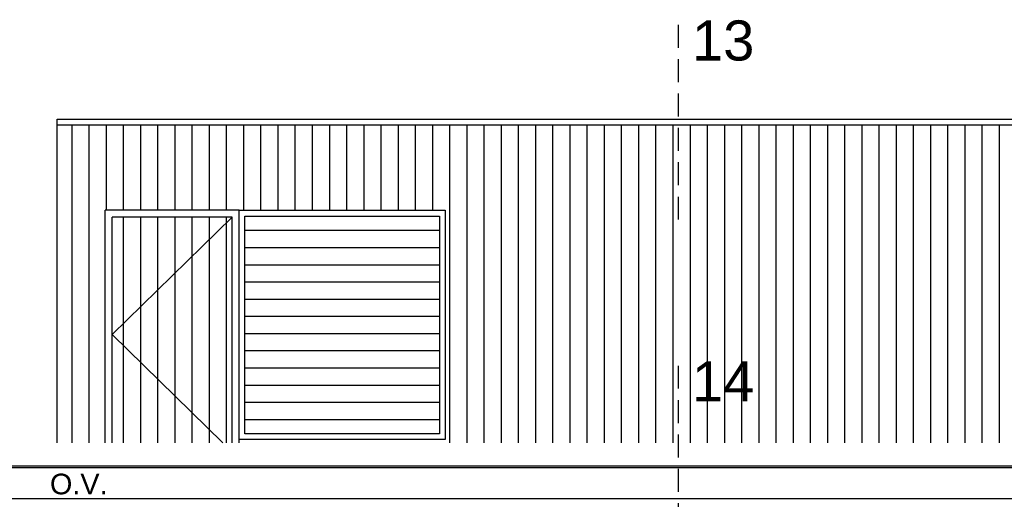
# Model space of a CAD drawing. Extents: x -2500 to 102600, y -11009 to 58900.
# Tile 9 of 16: x 58688 to 67288, y 28985 to 33171. Entities that reach past the tile are written whole.
import ezdxf

# ---------------------------------------------------------------- set-up
doc = ezdxf.new("R2010")
doc.units = 0
doc.header["$LTSCALE"] = 400
doc.header["$MEASUREMENT"] = 0
doc.linetypes.add('DASHED', pattern=[0.75, 0.5, -0.25])
doc.layers.get('0').update_dxf_attribs({"linetype": 'CONTINUOUS'})
for name, color, linetype in [('1010-B', 2, 'CONTINUOUS'), ('2100-B', 1, 'CONTINUOUS'), ('2800-B', 1, 'CONTINUOUS'), ('4100-B', 142, 'CONTINUOUS')]:
    doc.layers.add(name, color=color, linetype=linetype)
doc.styles.add('ARIAL', font='arial.ttf')

msp = doc.modelspace()

# ---------------------------------------------------------------- linework, layer by layer
at = {"layer": '1010-B', "linetype": 'DASHED'}
for p, q in [((64439.4, 33126.1), (64439.4, 31332.5)), ((64439.4, 30150.8), (64439.4, 28357.1))]:
    msp.add_line(p, q, dxfattribs=at)
at = {"layer": '2100-B', "color": 8}
for p, q in [((59014.6, 29477.6), (59014.6, 32302.6)), ((59014.6, 32302.6), (72920.6, 32302.6))]:
    msp.add_line(p, q, dxfattribs=at)
at = {"layer": '2800-B', "color": 1}
msp.add_line((47770.6, 29277.6), (72920.6, 29277.6), dxfattribs=at)
at = {"layer": '2800-B', "color": 252}
for p, q in [((47770.6, 29262.6), (72883.1, 29262.6)), ((47770.6, 28992.6), (72883.1, 28992.6))]:
    msp.add_line(p, q, dxfattribs=at)
at = {"layer": '4100-B', "color": 8}
for p, q in [((59014.6, 32252.6), (72920.6, 32252.6)), ((59142.6, 32252.6), (59142.6, 29477.6)), ((59292.6, 32252.6), (59292.6, 29477.6)), ((59442.6, 32252.6), (59442.6, 31507.6)), ((59592.6, 32252.6), (59592.6, 31507.6)), ((59742.6, 32252.6), (59742.6, 31507.6)), ((59892.6, 32252.6), (59892.6, 31507.6)), ((60042.6, 32252.6), (60042.6, 31507.6)), ((60192.6, 32252.6), (60192.6, 31507.6)), ((60342.6, 32252.6), (60342.6, 31507.6)), ((60492.6, 32252.6), (60492.6, 31507.6)), ((60642.6, 32252.6), (60642.6, 31507.6)), ((60792.6, 32252.6), (60792.6, 31507.6)), ((60942.6, 32252.6), (60942.6, 31507.6)), ((61092.6, 32252.6), (61092.6, 31507.6)), ((61242.6, 32252.6), (61242.6, 31507.6)), ((61392.6, 32252.6), (61392.6, 31507.6)), ((61542.6, 32252.6), (61542.6, 31507.6)), ((61692.6, 32252.6), (61692.6, 31507.6)), ((61842.6, 32252.6), (61842.6, 31507.6)), ((61992.6, 32252.6), (61992.6, 31507.6)), ((62142.6, 32252.6), (62142.6, 31507.6)), ((62292.6, 32252.6), (62292.6, 31507.6)), ((62442.6, 32252.6), (62442.6, 29477.6)), ((62592.6, 32252.6), (62592.6, 29477.6)), ((62742.6, 32252.6), (62742.6, 29477.6)), ((62892.6, 32252.6), (62892.6, 29477.6)), ((63042.6, 32252.6), (63042.6, 29477.6)), ((63192.6, 32252.6), (63192.6, 29477.6)), ((63342.6, 32252.6), (63342.6, 29477.6)), ((63492.6, 32252.6), (63492.6, 29477.6)), ((63642.6, 32252.6), (63642.6, 29477.6)), ((63792.6, 32252.6), (63792.6, 29477.6)), ((63942.6, 32252.6), (63942.6, 29477.6)), ((64092.6, 32252.6), (64092.6, 29477.6)), ((64242.6, 32252.6), (64242.6, 29477.6)), ((64392.6, 32252.6), (64392.6, 29477.6)), ((64542.6, 32252.6), (64542.6, 29477.6)), ((64692.6, 32252.6), (64692.6, 29477.6)), ((64842.6, 32252.6), (64842.6, 29477.6)), ((64992.6, 32252.6), (64992.6, 29477.6)), ((65142.6, 32252.6), (65142.6, 29477.6)), ((65292.6, 32252.6), (65292.6, 29477.6)), ((65442.6, 32252.6), (65442.6, 29477.6)), ((65592.6, 32252.6), (65592.6, 29477.6)), ((65742.6, 32252.6), (65742.6, 29477.6)), ((65892.6, 32252.6), (65892.6, 29477.6)), ((66042.6, 32252.6), (66042.6, 29477.6)), ((66192.6, 32252.6), (66192.6, 29477.6)), ((66342.6, 32252.6), (66342.6, 29477.6)), ((66492.6, 32252.6), (66492.6, 29477.6)), ((66642.6, 32252.6), (66642.6, 29477.6)), ((66792.6, 32252.6), (66792.6, 29477.6)), ((66942.6, 32252.6), (66942.6, 29477.6)), ((67092.6, 32252.6), (67092.6, 29477.6)), ((67242.6, 32252.6), (67242.6, 29477.6)), ((60604.6, 31507.6), (59434.6, 31507.6)), ((59434.6, 29477.6), (59434.6, 31507.6)), ((60604.6, 29477.6), (60604.6, 31507.6)), ((60544.6, 31447.6), (59494.6, 31447.6)), ((59494.6, 29477.6), (59494.6, 31447.6)), ((59494.6, 30422.6), (60544.6, 31447.6)), ((59592.6, 31447.6), (59592.6, 29477.6)), ((59742.6, 31447.6), (59742.6, 29477.6)), ((59892.6, 31447.6), (59892.6, 29477.6)), ((60042.6, 31447.6), (60042.6, 29477.6)), ((60192.6, 31447.6), (60192.6, 29477.6)), ((60342.6, 31447.6), (60342.6, 29477.6)), ((60492.6, 31447.6), (60492.6, 29477.6)), ((60544.6, 29477.6), (60544.6, 31447.6)), ((60654.6, 31332.6), (62354.6, 31332.6)), ((60654.6, 31182.6), (62354.6, 31182.6)), ((60654.6, 31032.6), (62354.6, 31032.6)), ((60654.6, 30882.6), (62354.6, 30882.6)), ((60654.6, 30732.6), (62354.6, 30732.6)), ((60654.6, 30582.6), (62354.6, 30582.6)), ((60462.7, 29477.6), (59494.6, 30422.6)), ((60654.6, 30432.6), (62354.6, 30432.6)), ((60654.6, 30282.6), (62354.6, 30282.6)), ((60654.6, 30132.6), (62354.6, 30132.6)), ((60654.6, 29982.6), (62354.6, 29982.6)), ((60654.6, 29832.6), (62354.6, 29832.6)), ((60654.6, 29682.6), (62354.6, 29682.6))]:
    msp.add_line(p, q, dxfattribs=at)
for points in [[(60604.6, 31507.6), (62404.6, 31507.6), (62404.6, 29507.6), (60604.6, 29507.6)], [(60654.6, 31457.6), (62354.6, 31457.6), (62354.6, 29557.6), (60654.6, 29557.6)]]:
    msp.add_lwpolyline(points, close=True, dxfattribs=at)

# ---------------------------------------------------------------- texts
at = {"style": 'ARIAL'}
msp.add_text('O.V.', height=180, dxfattribs=at).set_placement((58952.5, 29028.7))
at = {"layer": '1010-B', "style": 'ARIAL'}
for s, p in [('13', (64560.6, 32814.7)), ('14', (64560.6, 29839.3))]:
    msp.add_text(s, height=350, dxfattribs=at).set_placement(p)

doc.saveas('drawing.dxf')
